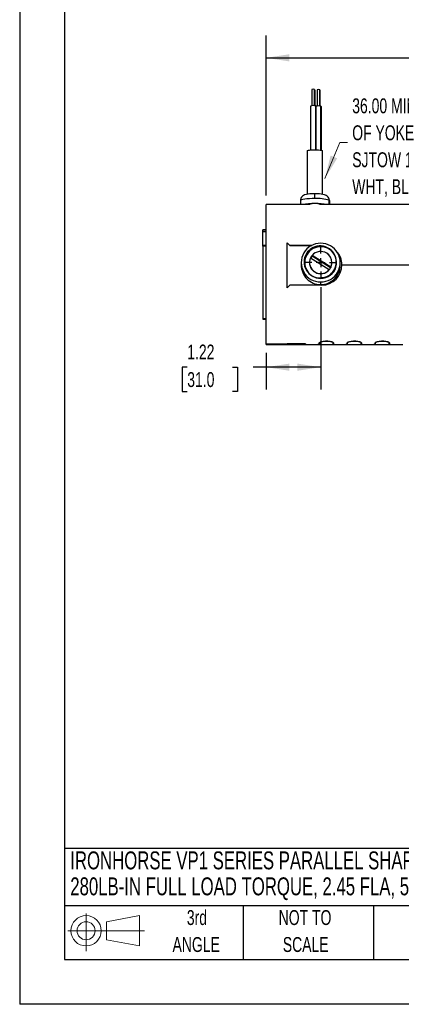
# Model space of a CAD drawing. Header units: inches. Extents: x 0 to 44, y 0 to 34.
# Tile 1 of 26: x 0 to 8.5, y 0 to 22. Entities that reach past the tile are written whole.
import ezdxf

# ---------------------------------------------------------------- set-up
doc = ezdxf.new("R2010")
doc.units = ezdxf.units.IN
doc.header["$LTSCALE"] = 4
doc.header["$MEASUREMENT"] = 0
doc.linetypes.add('CENTERX2', pattern=[0.8, 0.5, -0.1, 0.1, -0.1])
doc.layers.add('CENTER', color=40, linetype='CENTERX2')
doc.layers.add('SLD-DEFPOINTS', color=7, linetype='Continuous')
doc.layers.add('DIMENSIONS', color=140, linetype='Continuous', lineweight=25)
doc.layers.add('TEXT', color=140, linetype='Continuous', lineweight=25)
doc.styles.add('SLDTEXTSTYLE0', font='TXT', dxfattribs={"width": 0.7})
doc.dimstyles.new('SLDDIMSTYLE0', dxfattribs={"dimtxt": 0.339844, "dimasz": 0.52, "dimexe": 0, "dimexo": 0.0625, "dimgap": 0.084961, "dimtad": 0, "dimtih": 1, "dimtoh": 1, "dimrnd": 1e-09, "dimzin": 12, "dimdsep": 46, "dimtxsty": 'SLDTEXTSTYLE0', "dimsah": 1, "dimcen": 0.09, "dimadec": 0, "dimazin": 3, "dimtfac": 1, "dimtofl": 0, "dimtmove": 0, "dimatfit": 3, "dimfxl": 0, "dimfrac": 2, "dimtolj": 1, "dimtzin": 12, "dimarcsym": 0})

# ---------------------------------------------------------------- blocks, each defined once
blk = doc.blocks.new('Block11')
at = {"color": 7, "linetype": 'Continuous', "lineweight": 18}
for p, q in [((0.408, 0.836), (0.408, 0)), ((0.863, 0.656), (1.602, 0.792)), ((1.602, 0.792), (1.602, 0.115)), ((0, 0.454), (1.712, 0.454)), ((0.863, 0.251), (0.863, 0.656)), ((0.863, 0.251), (1.602, 0.115))]:
    blk.add_line(p, q, dxfattribs=at)
for radius in [0.339, 0.202]:
    blk.add_circle((0.408, 0.454), radius, dxfattribs=at)
blk = doc.blocks.new('Block12')
at = {"layer": 'SLD-DEFPOINTS'}
blk.add_blockref('Block11', (0, 0), dxfattribs=at)
blk = doc.blocks.new('SW_NOTE_0')
at = {"layer": 'TEXT', "color": 0, "linetype": 'CENTERX2', "lineweight": 18, "char_height": 0.4, "attachment_point": 1, "style": 'SLDTEXTSTYLE0'}
for s, insert in [('IRONHORSE VP1 SERIES PARALLEL SHAFT DC GEAR MOTOR, 1/4HP, 90 VDC, 42RPM,', (0, 0.516)), ('280LB-IN FULL LOAD TORQUE, 2.45 FLA, 57.7:1 RATIO, 5/8IN SHAFT DIAMETER', (0, -0.064))]:
    blk.add_mtext(s, dxfattribs=dict(at, insert=insert))
blk = doc.blocks.new('SW_NOTE_0_4')
at = {"layer": 'TEXT', "color": 0, "linetype": 'CENTERX2', "lineweight": 18, "char_height": 0.3333, "attachment_point": 2, "style": 'SLDTEXTSTYLE0'}
for s, insert in [('NOT TO', (0.828, 0.43)), ('SCALE', (0.843, -0.172))]:
    blk.add_mtext(s, dxfattribs=dict(at, insert=insert))
blk = doc.blocks.new('SW_NOTE_0_5')
at = {"layer": 'TEXT', "color": 0, "linetype": 'CENTERX2', "lineweight": 18, "char_height": 0.3333, "attachment_point": 2, "style": 'SLDTEXTSTYLE0'}
for s, insert in [('3rd', (0.365, 0.43)), ('ANGLE', (0.349, -0.172))]:
    blk.add_mtext(s, dxfattribs=dict(at, insert=insert))
blk = doc.blocks.new('_D_9')
at = {"layer": 'DIMENSIONS'}
for p, q in [((5.51, 18.068), (5.51, 21.645)), ((15.567, 18.209), (15.567, 21.645)), ((5.51, 21.145), (9.432, 21.145)), ((9.892, 21.145), (9.778, 21.145)), ((9.778, 21.145), (9.778, 20.605)), ((11.185, 21.145), (11.299, 21.145)), ((11.299, 21.145), (11.299, 20.605)), ((15.567, 21.145), (11.645, 21.145)), ((9.778, 20.605), (9.892, 20.605)), ((11.299, 20.605), (11.185, 20.605))]:
    blk.add_line(p, q, dxfattribs=at)
for points in [[(5.51, 21.145), (6.03, 21.065), (6.03, 21.225)], [(15.567, 21.145), (15.047, 21.225), (15.047, 21.065)]]:
    blk.add_solid(points, dxfattribs=at)
at = {"layer": 'DIMENSIONS', "char_height": 0.3333, "attachment_point": 1, "style": 'SLDTEXTSTYLE0'}
for s, insert in [('10.06', (9.892, 21.651)), ('255.4', (9.892, 21.035))]:
    blk.add_mtext(s, dxfattribs=dict(at, insert=insert))
blk = doc.blocks.new('_D_15')
at = {"layer": 'DIMENSIONS'}
for p, q in [((6.73, 16.021), (6.73, 13.734)), ((5.51, 14.553), (5.51, 13.734)), ((3.747, 14.234), (3.633, 14.234)), ((3.633, 14.234), (3.633, 13.694)), ((4.757, 14.234), (4.871, 14.234)), ((4.871, 14.234), (4.871, 13.694)), ((5.51, 14.234), (5.218, 14.234)), ((6.73, 14.234), (5.51, 14.234)), ((3.633, 13.694), (3.747, 13.694)), ((4.871, 13.694), (4.757, 13.694))]:
    blk.add_line(p, q, dxfattribs=at)
for points in [[(5.51, 14.234), (6.03, 14.154), (6.03, 14.314)], [(6.73, 14.234), (6.21, 14.314), (6.21, 14.154)]]:
    blk.add_solid(points, dxfattribs=at)
at = {"layer": 'DIMENSIONS', "char_height": 0.3333, "attachment_point": 1, "style": 'SLDTEXTSTYLE0'}
for s, insert in [('1.22', (3.747, 14.74)), ('31.0', (3.747, 14.124))]:
    blk.add_mtext(s, dxfattribs=dict(at, insert=insert))
blk = doc.blocks.new('SW_NOTE_0_8')
at = {"layer": 'TEXT', "color": 0, "linetype": 'CENTERX2', "lineweight": 18, "attachment_point": 1, "style": 'SLDTEXTSTYLE0'}
for s, insert, char_height in [('36.00 MIN. OUT', (0.106, 0.989), 0.33333), ('OF YOKE', (0.106, 0.387), 0.3333), ('SJTOW 16/3', (0.106, -0.215), 0.3333), ('WHT, BLK, GRN', (0.106, -0.817), 0.33333)]:
    blk.add_mtext(s, dxfattribs=dict(at, insert=insert, char_height=char_height))
blk = doc.blocks.new('SW_CENTERMARKSYMBOL_8')
at = {"layer": 'CENTER', "color": 0}
for p, q in [((0, 0.2), (0, 0.35)), ((-0.2, 0), (-0.35, 0)), ((0, 0), (-0.1, 0)), ((0, 0), (0, 0.1)), ((0, 0), (0, -0.1)), ((0, 0), (0.1, 0)), ((0.2, 0), (0.35, 0)), ((0, -0.2), (0, -0.35))]:
    blk.add_line(p, q, dxfattribs=at)

msp = doc.modelspace()

# ---------------------------------------------------------------- linework, layer by layer
at = {"color": 7, "linetype": 'Continuous'}
for p in [(0.0004, 34.0004), (44.0004, 0.0004)]:
    msp.add_line(p, (0.0004, 0.0004), dxfattribs=at)
for p, q in [((6.5306, 20.439), (6.5306, 20.0748)), ((6.5896, 20.0749), (6.5896, 20.44)), ((6.5906, 20.439), (6.5906, 20.0748)), ((6.6007, 20.0738), (6.6007, 20.422)), ((6.6017, 20.421), (6.6017, 20.0737)), ((6.6483, 20.4313), (6.6483, 20.0672)), ((6.7073, 20.0673), (6.7073, 20.4324)), ((6.7083, 20.4313), (6.7083, 20.0672)), ((6.5006, 20.0676), (6.5006, 19.0873)), ((6.6186, 19.0917), (6.6186, 20.0698)), ((6.6206, 20.0676), (6.6206, 19.0916)), ((6.7363, 19.0821), (6.7363, 20.0621)), ((6.7383, 20.06), (6.7383, 19.0817)), ((6.4326, 18.0963), (6.4326, 19.0685)), ((6.7676, 19.0685), (6.762, 19.0745)), ((6.762, 19.0745), (6.762, 18.0971)), ((6.7676, 18.0963), (6.7676, 19.0685)), ((6.6001, 17.9996), (6.6001, 18.1072)), ((6.3759, 17.8681), (5.5101, 17.8681)), ((5.5101, 14.7533), (5.5101, 17.8681)), ((6.2751, 17.9544), (6.2751, 17.8681)), ((6.493, 17.8669), (6.4613, 17.8669)), ((6.7389, 17.8669), (6.7071, 17.8669)), ((11.9273, 17.8681), (6.8189, 17.8681)), ((6.9207, 17.8681), (6.9207, 17.9618)), ((6.9251, 17.9544), (6.9251, 17.8681)), ((5.5101, 17.3031), (5.4401, 17.3031)), ((5.4401, 17.3031), (5.4401, 17.3013)), ((5.4401, 17.3013), (5.5101, 17.3013)), ((5.4401, 17.2667), (5.4401, 17.3013)), ((5.4401, 17.2667), (5.5101, 17.2667)), ((5.4401, 16.9493), (5.4401, 17.2667)), ((5.5101, 16.9493), (5.4401, 16.9493)), ((5.4401, 16.9383), (5.4401, 16.9493)), ((5.5101, 16.9383), (5.4401, 16.9383)), ((5.4401, 16.9383), (5.4401, 15.3128)), ((5.9801, 16.0051), (5.9801, 17.0127)), ((6.0401, 16.9559), (6.5321, 16.9559)), ((6.0401, 16.9536), (6.0401, 16.9559)), ((6.5319, 16.9536), (6.0401, 16.9536)), ((6.9555, 16.4647), (6.5382, 16.7304)), ((6.5382, 16.7294), (6.5382, 16.7304)), ((6.5382, 16.7174), (6.5382, 16.7294)), ((6.9509, 16.4547), (6.5382, 16.7174)), ((6.2936, 16.5707), (6.2936, 16.5184)), ((6.3661, 16.5702), (6.373, 16.5707)), ((6.4801, 16.5717), (6.4801, 16.5707)), ((6.5047, 16.6787), (6.922, 16.413)), ((6.9801, 16.5707), (6.9801, 16.5717)), ((7.1666, 16.5185), (7.1666, 16.5707)), ((7.2043, 16.5207), (11.9201, 16.5207)), ((6.922, 16.4121), (6.922, 16.413)), ((6.9555, 16.4647), (6.9555, 16.4637)), ((6.7556, 16.0672), (6.0401, 16.0672)), ((6.8042, 16.2383), (6.7301, 16.23)), ((6.7301, 16.0775), (6.7301, 16.1385)), ((5.5101, 15.3128), (5.4401, 15.3128)), ((5.4401, 15.3128), (5.4401, 15.3031)), ((5.4401, 15.3031), (5.5101, 15.3031)), ((5.5101, 14.7381), (5.5101, 14.7533)), ((5.5101, 14.7533), (5.9801, 14.7533)), ((5.5101, 14.7381), (6.4238, 14.7381)), ((5.9801, 14.754), (6.3926, 14.754)), ((5.9801, 14.7533), (5.9801, 14.754)), ((6.3876, 14.7533), (5.9801, 14.7533)), ((6.3876, 14.7533), (6.3876, 14.754)), ((6.3876, 14.7412), (6.3876, 14.7533)), ((6.3926, 14.754), (6.3926, 14.7412)), ((6.4285, 14.7381), (6.6578, 14.7381)), ((6.6661, 14.7381), (7.0488, 14.7381)), ((6.6951, 14.7412), (6.6951, 14.7747)), ((6.7001, 14.7747), (6.7001, 14.7412)), ((7.0126, 14.7747), (7.0126, 14.782)), ((7.0126, 14.7412), (7.0126, 14.7747)), ((7.0176, 14.7747), (7.0176, 14.7412)), ((7.0535, 14.7381), (7.2828, 14.7381)), ((7.2911, 14.7381), (7.6738, 14.7381)), ((7.3201, 14.7412), (7.3201, 14.7747)), ((7.3251, 14.7747), (7.3251, 14.7412)), ((7.6376, 14.7747), (7.6376, 14.782)), ((7.6376, 14.7412), (7.6376, 14.7747)), ((7.6426, 14.7747), (7.6426, 14.7412)), ((7.6785, 14.7381), (7.9078, 14.7381)), ((7.9161, 14.7381), (8.2988, 14.7381)), ((7.9451, 14.7412), (7.9451, 14.7747)), ((7.9501, 14.7747), (7.9501, 14.7412)), ((8.2626, 14.7747), (8.2626, 14.782)), ((8.2626, 14.7412), (8.2626, 14.7747)), ((8.2676, 14.7747), (8.2676, 14.7412)), ((8.3035, 14.7381), (8.5328, 14.7381))]:
    msp.add_line(p, q)
at = {"flags": 128}
for points in [[(6.6007, 20.422), (6.5956, 20.4235), (6.5906, 20.4242)], [(6.4326, 19.0685), (6.4383, 19.0746), (6.4551, 19.0802), (6.4818, 19.085), (6.5165, 19.0887), (6.557, 19.091), (6.6004, 19.0918), (6.6438, 19.091), (6.6842, 19.0887), (6.7189, 19.0849), (6.7454, 19.0801), (6.762, 19.0745)], [(6.6001, 18.1072), (6.5762, 18.1071), (6.5313, 18.1057), (6.4885, 18.103), (6.4486, 18.0989), (6.4111, 18.0928), (6.371, 18.082), (6.3441, 18.0698), (6.3234, 18.0556), (6.3038, 18.0357), (6.2878, 18.0102), (6.2777, 17.9805), (6.2757, 17.9548)], [(6.8777, 18.0548), (6.8532, 18.0713), (6.8343, 18.0801), (6.8122, 18.0874), (6.7802, 18.0945), (6.7426, 18.1), (6.7034, 18.1036), (6.6587, 18.1061), (6.613, 18.1072), (6.6001, 18.1072)], [(6.6001, 17.9996), (6.5378, 17.9988), (6.4779, 17.9963), (6.4224, 17.9923), (6.3736, 17.9868), (6.3331, 17.9802), (6.3026, 17.9726), (6.283, 17.9644), (6.2752, 17.9557), (6.2751, 17.9544)], [(6.4613, 17.8669), (6.3762, 17.8681), (6.3759, 17.8681)], [(6.8189, 17.8678), (6.7685, 17.8674), (6.7389, 17.8669)], [(6.9283, 16.8753), (6.9651, 16.8484), (6.9838, 16.8319)], [(6.7001, 14.7412), (6.6912, 14.7388), (6.6661, 14.7381)], [(6.6951, 14.7747), (6.7042, 14.7871), (6.7306, 14.7997), (6.7713, 14.8103), (6.8218, 14.8166), (6.8756, 14.8175), (6.9267, 14.8127), (6.9702, 14.8035), (7.0015, 14.7914), (7.0166, 14.7786), (7.0176, 14.7747)], [(7.0126, 14.7747), (7.0037, 14.7867), (6.9782, 14.7988), (6.9387, 14.809), (6.8898, 14.8151), (6.8377, 14.8159), (6.7881, 14.8114), (6.746, 14.8025), (6.7157, 14.7908), (6.701, 14.7785), (6.7001, 14.7747)], [(7.3251, 14.7412), (7.3162, 14.7388), (7.2911, 14.7381)], [(7.3201, 14.7747), (7.3292, 14.7871), (7.3556, 14.7997), (7.3963, 14.8103), (7.4468, 14.8166), (7.5006, 14.8175), (7.5517, 14.8127), (7.5952, 14.8035), (7.6265, 14.7914), (7.6416, 14.7786), (7.6426, 14.7747)], [(7.6376, 14.7747), (7.6287, 14.7867), (7.6032, 14.7988), (7.5637, 14.809), (7.5148, 14.8151), (7.4627, 14.8159), (7.4131, 14.8114), (7.371, 14.8025), (7.3407, 14.7908), (7.326, 14.7785), (7.3251, 14.7747)], [(7.9501, 14.7412), (7.9412, 14.7388), (7.9161, 14.7381)], [(7.9451, 14.7747), (7.9542, 14.7871), (7.9806, 14.7997), (8.0213, 14.8103), (8.0718, 14.8166), (8.1256, 14.8175), (8.1767, 14.8127), (8.2202, 14.8035), (8.2515, 14.7914), (8.2666, 14.7786), (8.2676, 14.7747)], [(8.2626, 14.7747), (8.2537, 14.7867), (8.2282, 14.7988), (8.1887, 14.809), (8.1398, 14.8151), (8.0877, 14.8159), (8.0381, 14.8114), (7.996, 14.8025), (7.9657, 14.7908), (7.951, 14.7785), (7.9501, 14.7747)]]:
    msp.add_lwpolyline(points, dxfattribs=at)
at = {"color": 179, "linetype": 'Continuous', "lineweight": 18}
msp.add_circle((6.7301, 16.5707), 0.2497, dxfattribs=at)
for centre, radius, start, end in [((6.5618, 20.3473), 0.0969, 73.29697, 108.77146), ((6.5892, 20.4386), 0.00149, 13.82932, 72.27362), ((6.6003, 20.4206), 0.00149, 13.82932, 72.27362), ((6.6795, 20.3396), 0.0969, 73.29697, 108.77146), ((6.7069, 20.431), 0.00149, 13.82932, 72.27362), ((6.563, 19.8842), 0.1937, 73.29697, 108.77146), ((6.6177, 20.0669), 0.00299, 13.82932, 72.27362), ((6.6782, 19.8389), 0.2306, 75.39356, 104.45826), ((6.7354, 20.0592), 0.00299, 13.82932, 72.27362), ((6.7999, 17.9623), 0.1208, 359.7587, 50.02373), ((6.7942, 17.954), 0.1309, 0.19799, 50.36019), ((6.6001, 16.2145), 1.6771, 80.41554, 99.58446), ((6.6001, 16.3091), 1.5789, 80.91106, 99.08894), ((6.6625, 17.1503), 0.8516, 72.35168, 94.20453), ((6.915, 17.9534), 0.0102, 5.655, 55.62304), ((6.7267, 16.5707), 0.4323, 89.55014, 270.44986), ((6.7202, 16.5849), 0.3582, 334.28299, 102.58861), ((6.7335, 16.5707), 0.4323, 269.55014, 90.44986), ((6.7163, 16.5855), 0.3582, 155.8947, 284.21808), ((6.7301, 16.5669), 0.3666, 57.27824, 179.51721), ((6.7301, 16.5678), 0.3571, 57.2711, 179.52435), ((6.7152, 16.58), 0.3595, 97.11844, 155.02134), ((6.7286, 16.5675), 0.377, 103.25255, 154.15262), ((6.7272, 16.57), 0.2473, 139.85812, 154.16117), ((6.7273, 16.558), 0.2474, 139.85949, 151.61998), ((6.7301, 16.5677), 0.2516, 57.51811, 139.72131), ((6.7332, 16.5703), 0.3532, 269.48755, 57.47336), ((6.7331, 16.5713), 0.247, 0.09439, 57.64152), ((6.8008, 16.5316), 0.4037, 358.45099, 45.57756), ((6.8237, 16.5378), 0.3801, 357.10207, 45.69569), ((6.7324, 16.5147), 0.4372, 179.51834, 269.70318), ((6.7258, 16.5713), 0.3528, 180.09439, 237.64152), ((6.7304, 16.573), 0.2503, 180.52691, 319.97144), ((6.7304, 16.5726), 0.2494, 154.82224, 320.21417), ((6.7279, 16.5147), 0.4372, 270.28788, 0.496), ((6.7505, 16.5209), 0.4538, 270.63987, 359.96699), ((6.7345, 16.5717), 0.2456, 334.15446, 359.99027), ((6.7345, 16.5708), 0.2456, 334.15446, 359.99027), ((6.7315, 16.5736), 0.3431, 282.23627, 335.15592), ((6.7329, 16.5715), 0.2473, 319.85812, 334.16117), ((6.73, 16.5767), 0.3596, 237.54628, 270.01921), ((6.4107, 14.8026), 0.0656, 249.3344, 281.46432), ((6.4212, 14.8662), 0.1283, 257.12266, 273.27394), ((6.6714, 14.8041), 0.0673, 258.3915, 290.63356), ((7.0357, 14.8026), 0.0656, 249.3344, 281.46432), ((7.0462, 14.8662), 0.1283, 257.12266, 273.27394), ((7.2964, 14.8041), 0.0673, 258.3915, 290.63356), ((7.6607, 14.8026), 0.0656, 249.3344, 281.46432), ((7.6712, 14.8662), 0.1283, 257.12266, 273.27394), ((7.9214, 14.8041), 0.0673, 258.3915, 290.63356), ((8.2857, 14.8026), 0.0656, 249.3344, 281.46432), ((8.2962, 14.8662), 0.1283, 257.12266, 273.27394), ((8.5464, 14.8041), 0.0673, 258.3915, 290.63356)]:
    msp.add_arc(centre, radius, start, end)
for centre, major_axis, start_param, end_param in [((6.4888, 16.3031), (-1.5612, 1.5612), 5.0729437, 5.1132165), ((6.4899, 16.3021), (-1.5453, 1.5453), 5.0767113, 5.1174501), ((6.4888, 16.3031), (1.5612, 1.5612), 1.7918886, 1.8321613)]:
    msp.add_ellipse(centre, major_axis=major_axis, ratio=0.0698445, start_param=start_param, end_param=end_param)
msp.add_ellipse((6.7301, 16.5717), major_axis=(-0.25, 0), ratio=0.9902909, start_param=5.836162, end_param=8.7291146, dxfattribs=at)
msp.add_solid([(6.8254, 18.4514), (7.0992, 18.9006), (6.9515, 18.9621)])
at = {"layer": 'TEXT'}
for p, q in [((1, 33), (1, 1)), ((43, 3.4844), (1, 3.4844)), ((43, 2.2), (1, 2.2)), ((5, 2.2), (5, 1)), ((7.9073, 2.2), (7.9073, 1)), ((1, 1), (43, 1))]:
    msp.add_line(p, q, dxfattribs=at)
at = {"layer": 'TEXT', "linetype": 'CENTERX2', "lineweight": 18, "flags": 128}
msp.add_lwpolyline([(7.3294, 19.25), (7.1581, 19.25), (6.8254, 18.4514)], dxfattribs=at)

# ---------------------------------------------------------------- block references
at = {"layer": 'CENTER'}
msp.add_blockref('SW_CENTERMARKSYMBOL_8', (6.7301, 16.5707), dxfattribs=at)
at = {"layer": 'SLD-DEFPOINTS'}
msp.add_blockref('Block12', (1.0768, 1.1896), dxfattribs=at)
at = {"layer": 'TEXT', "linetype": 'CENTERX2', "lineweight": 18}
for name, p in [('SW_NOTE_0_8', (7.3294, 19.25)), ('SW_NOTE_0', (1.1317, 2.8998)), ('SW_NOTE_0_5', (3.598, 1.6749)), ('SW_NOTE_0_4', (5.5523, 1.6749))]:
    msp.add_blockref(name, p, dxfattribs=at)

# ---------------------------------------------------------------- dimensions: what is measured, and where the dimension line sits
at = {"layer": 'DIMENSIONS'}
for base, p1, p2, picture, middle in [((15.5671, 21.1453), (5.5101, 17.8681), (15.5671, 18.0086), '_D_9', (10.5386, 21.1453)), ((6.7301, 14.2343), (5.5101, 14.7533), (6.7301, 16.2211), '_D_15', (4.2523, 14.2343))]:
    dim = msp.add_linear_dim(base=base, p1=p1, p2=p2, angle=0, dimstyle='SLDDIMSTYLE0', dxfattribs=at)
    dim.commit()
    dim.dimension.update_dxf_attribs({"geometry": picture, "text_midpoint": middle, "dimtype": 160})

doc.saveas('drawing.dxf')
